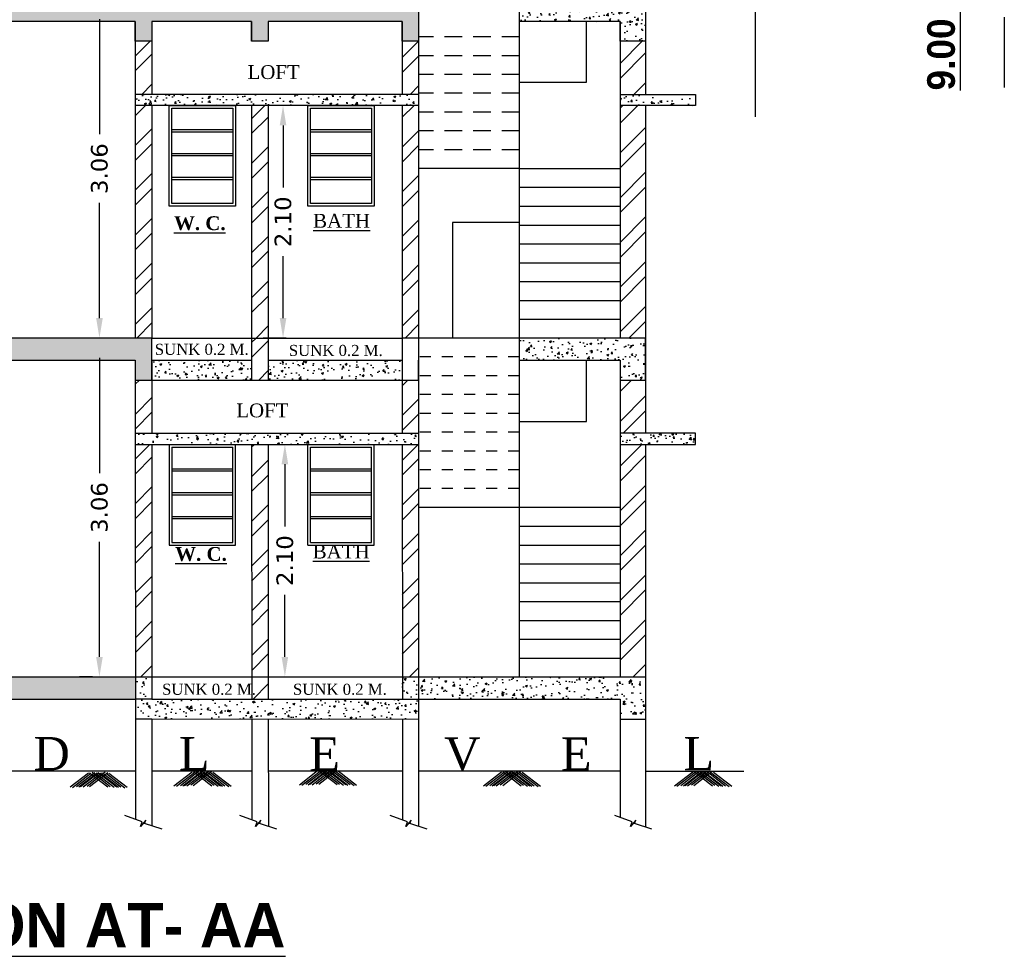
# Model space of a CAD drawing. Header units: millimetres. Extents: x 508 to 1792, y -198 to 270.
# Tile 6 of 9: x 1752.62 to 1761.51, y 85.31 to 93.77. Entities that reach past the tile are written whole.
import ezdxf

# ---------------------------------------------------------------- set-up
doc = ezdxf.new("R2010")
doc.units = ezdxf.units.MM
doc.linetypes.add('DASHED2', pattern=[9.525, 6.35, -3.175])
doc.linetypes.add('HIDDEN', pattern=[9.525, 6.35, -3.175])
doc.styles.get("Standard").update_dxf_attribs({"font": 'verdana.ttf', "height": 0.8})
doc.dimstyles.get("Standard").update_dxf_attribs({"dimtxt": 0.8, "dimasz": 0.18, "dimexe": 0.18, "dimexo": 0.0625, "dimgap": 0.09, "dimtad": 0, "dimtih": 1, "dimtoh": 1, "dimzin": 0, "dimdsep": 46, "dimtxsty": 'Standard', "dimcen": 0.09, "dimadec": 0, "dimazin": 0, "dimtfac": 1, "dimtofl": 0, "dimtmove": 0, "dimatfit": 3, "dimfxl": 1, "dimtolj": 1, "dimtzin": 0, "dimarcsym": 0})
pattern_1 = [(45, (232.0057, 179.74275), (-0.202055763, 0.202055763), []), (45, (232.14042, 179.74275), (-0.202055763, 0.202055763), [])]
pattern_2 = [(50, (232.00571, 179.74275), (0.182184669, -0.015939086), [0.01905, -0.20955]), (355, (232.00571, 179.74275), (-0.035243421, 0.191056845), [0.01524, -0.167640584]), (100.451445, (232.0209, 179.74142), (0.146941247, 0.175117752), [0.016190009, -0.178090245]), (46.1842, (232.00571, 179.79355), (0.27107904, -0.042042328), [0.028575, -0.314325]), (96.635558, (232.0283, 179.79004), (0.237404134, 0.247426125), [0.024285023, -0.26713561]), (351.184151, (232.0057, 179.79355), (0.237404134, 0.247426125), [0.022859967, -0.25145973]), (21, (232.03111, 179.78085), (0.151614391, -0.102265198), [0.01905, -0.20955]), (326, (232.03111, 179.78085), (0.061802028, 0.184187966), [0.01524, -0.16764]), (71.451445, (232.04375, 179.77233), (0.21341642, 0.081922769), [0.016190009, -0.178089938]), (37.5, (232.005714, 179.74275), (0.0030886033, 0.084555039), [0, -0.165608, 0, -0.17018, 0, -0.168275]), (7.5, (232.00571, 179.74275), (0.0668196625, 0.100180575), [0, -0.097028, 0, -0.161798, 0, -0.064135]), (327.5, (231.94907, 179.74275), (0.1355905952, -0.005728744), [0, -0.0635, 0, -0.19812, 0, -0.26289]), (317.5, (231.92367, 179.74275), (0.148129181, 0.025426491), [0, -0.08255, 0, -0.131572, 0, -0.18669])]

# ---------------------------------------------------------------- blocks, each defined once
blk = doc.blocks.new('*D155')
at = {"color": 0, "lineweight": -2, "ltscale": 0.25, "transparency": 16777216}
for p, q in [((1753.3995, 93.9516), (1753.517, 93.9516)), ((1753.337, 93.7716), (1753.337, 92.7318)), ((1753.337, 91.0716), (1753.337, 92.1113)), ((1753.2745, 90.8916), (1753.157, 90.8916))]:
    blk.add_line(p, q, dxfattribs=at)
at = {"color": 0, "ltscale": 0.25, "transparency": 16777216}
for points in [[(1753.307, 93.7716), (1753.367, 93.7716), (1753.337, 93.9516)], [(1753.307, 91.0716), (1753.367, 91.0716), (1753.337, 90.8916)]]:
    blk.add_solid(points, dxfattribs=at)
at = {"layer": 'Defpoints', "color": 0, "ltscale": 0.25, "transparency": 16777216}
for p in [(1753.337, 93.9516), (1753.337, 90.8916), (1753.337, 90.8916)]:
    blk.add_point(p, dxfattribs=at)
at = {"color": 0, "ltscale": 0.25, "transparency": 16777216, "insert": (1753.337, 92.4216), "char_height": 0.8, "attachment_point": 5, "rotation": 90}
blk.add_mtext('\\A1;{\\H0.1875x;3.06}', dxfattribs=at)
blk = doc.blocks.new('*D156')
at = {"color": 0, "lineweight": -2, "ltscale": 0.25, "transparency": 16777216}
for p, q in [((1753.2745, 90.8916), (1753.157, 90.8916)), ((1753.337, 90.7116), (1753.337, 89.6718)), ((1753.337, 88.0116), (1753.337, 89.0513)), ((1753.2745, 87.8316), (1753.157, 87.8316))]:
    blk.add_line(p, q, dxfattribs=at)
at = {"color": 0, "ltscale": 0.25, "transparency": 16777216}
for points in [[(1753.307, 90.7116), (1753.367, 90.7116), (1753.337, 90.8916)], [(1753.307, 88.0116), (1753.367, 88.0116), (1753.337, 87.8316)]]:
    blk.add_solid(points, dxfattribs=at)
at = {"layer": 'Defpoints', "color": 0, "ltscale": 0.25, "transparency": 16777216}
for p in [(1753.337, 90.8916), (1753.337, 87.8316), (1753.337, 87.8316)]:
    blk.add_point(p, dxfattribs=at)
at = {"color": 0, "ltscale": 0.25, "transparency": 16777216, "insert": (1753.337, 89.3616), "char_height": 0.8, "attachment_point": 5, "rotation": 90}
blk.add_mtext('\\A1;{\\H0.1875x;3.06}', dxfattribs=at)
blk = doc.blocks.new('*D157')
at = {"color": 0, "lineweight": -2, "ltscale": 0.25, "transparency": 16777216}
for p, q in [((1755.0043, 89.9316), (1755.1918, 89.9316)), ((1755.0118, 89.7516), (1755.0118, 89.1913)), ((1755.0118, 88.0123), (1755.0118, 88.5726)), ((1755.0043, 87.8323), (1755.1918, 87.8323))]:
    blk.add_line(p, q, dxfattribs=at)
at = {"color": 0, "ltscale": 0.25, "transparency": 16777216}
for points in [[(1754.9818, 89.7516), (1755.0418, 89.7516), (1755.0118, 89.9316)], [(1754.9818, 88.0123), (1755.0418, 88.0123), (1755.0118, 87.8323)]]:
    blk.add_solid(points, dxfattribs=at)
at = {"layer": 'Defpoints', "color": 0, "ltscale": 0.25, "transparency": 16777216}
for p in [(1754.9418, 89.9316), (1755.0118, 89.9316), (1754.9418, 87.8323)]:
    blk.add_point(p, dxfattribs=at)
at = {"color": 0, "ltscale": 0.25, "transparency": 16777216, "insert": (1755.0118, 88.8819), "char_height": 0.8, "attachment_point": 5, "rotation": 90}
blk.add_mtext('\\A1;{\\H0.1875x;2.10}', dxfattribs=at)
blk = doc.blocks.new('*D158')
at = {"color": 0, "lineweight": -2, "ltscale": 0.25, "transparency": 16777216}
for p, q in [((1755.0235, 92.9916), (1754.8151, 92.9916)), ((1754.9951, 92.8116), (1754.9951, 92.2509)), ((1754.9951, 91.0716), (1754.9951, 91.6322)), ((1755.0235, 90.8916), (1754.8151, 90.8916))]:
    blk.add_line(p, q, dxfattribs=at)
at = {"color": 0, "ltscale": 0.25, "transparency": 16777216}
for points in [[(1754.9651, 92.8116), (1755.0251, 92.8116), (1754.9951, 92.9916)], [(1754.9651, 91.0716), (1755.0251, 91.0716), (1754.9951, 90.8916)]]:
    blk.add_solid(points, dxfattribs=at)
at = {"layer": 'Defpoints', "color": 0, "ltscale": 0.25, "transparency": 16777216}
for p in [(1754.9951, 92.9916), (1755.086, 92.9916), (1755.086, 90.8916)]:
    blk.add_point(p, dxfattribs=at)
at = {"color": 0, "ltscale": 0.25, "transparency": 16777216, "insert": (1754.9951, 91.9416), "char_height": 0.8, "attachment_point": 5, "rotation": 90}
blk.add_mtext('\\A1;{\\H0.1875x;2.10}', dxfattribs=at)
blk = doc.blocks.new('*D161')
at = {"color": 0, "lineweight": -2, "ltscale": 0.25, "transparency": 16777216}
for p, q in [((1752.3791, 87.8316), (1752.2616, 87.8316)), ((1752.4415, 87.6516), (1752.4415, 87.161)), ((1752.379, 86.981), (1752.2615, 86.981)), ((1752.4415, 86.981), (1752.4414, 86.801)), ((1752.4414, 86.801), (1752.2614, 86.801))]:
    blk.add_line(p, q, dxfattribs=at)
at = {"color": 0, "ltscale": 0.25, "transparency": 16777216}
for points in [[(1752.4115, 87.6516), (1752.4715, 87.6516), (1752.4416, 87.8316)], [(1752.4115, 87.161), (1752.4715, 87.161), (1752.4415, 86.981)]]:
    blk.add_solid(points, dxfattribs=at)
at = {"layer": 'Defpoints', "color": 0, "ltscale": 0.25, "transparency": 16777216}
for p in [(1752.4416, 87.8316), (1752.4415, 86.981), (1752.4415, 86.981)]:
    blk.add_point(p, dxfattribs=at)
at = {"color": 0, "ltscale": 0.25, "transparency": 16777216, "insert": (1751.9514, 86.801), "char_height": 0.8, "attachment_point": 5}
blk.add_mtext('\\A1;{\\H0.1875x;0.85}', dxfattribs=at)

msp = doc.modelspace()

# ---------------------------------------------------------------- hatches: boundary and pattern name
at = {"ltscale": 0.25}
h = msp.add_hatch(dxfattribs=at)
h.set_pattern_fill('AR-CONC', color=250, scale=0.001)
h.set_pattern_definition(pattern_2)
h.paths.add_polyline_path([(1753.6612, 93.7516), (1753.6612, 93.5716), (1753.8112, 93.5716), (1753.8112, 93.7516), (1754.7112, 93.7516), (1754.7112, 93.5716), (1754.8612, 93.5716), (1754.8612, 93.7516), (1756.0712, 93.7516), (1756.0712, 93.5716), (1756.2193, 93.5716), (1756.2193, 93.7516), (1756.2193, 93.9516), (1748.7693, 93.9516), (1748.7693, 93.5716), (1748.9993, 93.5716), (1748.9993, 93.7516)])
h = msp.add_hatch(dxfattribs=at)
h.set_pattern_fill('AR-CONC', color=250, scale=0.001)
h.paths.add_polyline_path([(1758.2693, 93.9516), (1757.1293, 93.9516), (1757.1293, 93.7516), (1758.0393, 93.7516), (1758.0393, 93.5716), (1758.2693, 93.5716)])
h.paths.add_polyline_path([(1758.2693, 90.6915), (1758.2693, 90.8916), (1757.1293, 90.8916), (1757.1293, 90.6916), (1758.0393, 90.6916), (1758.0393, 90.5116), (1758.2693, 90.5116)])
h = msp.add_hatch(dxfattribs=at)
h.set_pattern_fill('ANSI32', color=250, scale=0.03)
h.set_pattern_definition(pattern_1)
h.paths.add_polyline_path([(1753.8112, 93.5716), (1753.6612, 93.5716), (1753.6612, 93.0916), (1753.8112, 93.0916)])
h = msp.add_hatch(dxfattribs=at)
h.set_pattern_fill('ANSI32', color=250, scale=0.03)
h.set_pattern_definition(pattern_1)
h.paths.add_polyline_path([(1756.0712, 93.0916), (1756.2193, 93.0916), (1756.2193, 93.5716), (1756.0712, 93.5716)])
h = msp.add_hatch(dxfattribs=at)
h.set_pattern_fill('ANSI32', color=250, scale=0.03)
h.set_pattern_definition(pattern_1)
h.paths.add_polyline_path([(1758.2693, 93.5716), (1758.0393, 93.5716), (1758.0393, 93.0916), (1758.2693, 93.0916)])
h = msp.add_hatch(dxfattribs=at)
h.set_pattern_fill('AR-CONC', color=250, scale=0.001)
h.set_pattern_definition(pattern_2)
h.paths.add_polyline_path([(1754.8612, 93.0916), (1753.6612, 93.0916), (1753.6612, 92.9916), (1754.7112, 92.9916), (1756.2193, 92.9916), (1756.2193, 93.0916)])
h = msp.add_hatch(dxfattribs=at)
h.set_pattern_fill('AR-CONC', color=250, scale=0.001)
h.set_pattern_definition(pattern_2)
h.paths.add_polyline_path([(1758.0393, 93.0916), (1758.0393, 92.9916), (1758.7193, 92.9916), (1758.7193, 93.0916)])
h = msp.add_hatch(dxfattribs=at)
h.set_pattern_fill('ANSI32', color=250, scale=0.03)
h.set_pattern_definition(pattern_1)
h.paths.add_polyline_path([(1753.8112, 92.9916), (1753.6612, 92.9916), (1753.6612, 90.8916), (1753.8112, 90.8916)])
h = msp.add_hatch(dxfattribs=at)
h.set_pattern_fill('ANSI32', color=250, scale=0.03)
h.set_pattern_definition(pattern_1)
h.paths.add_polyline_path([(1754.7112, 90.8916), (1754.8612, 90.8916), (1754.8612, 92.9916), (1754.7112, 92.9916)])
h = msp.add_hatch(dxfattribs=at)
h.set_pattern_fill('ANSI32', color=250, scale=0.03)
h.set_pattern_definition(pattern_1)
h.paths.add_polyline_path([(1756.2193, 92.9916), (1756.0712, 92.9916), (1756.0712, 90.8916), (1756.2193, 90.8916)])
h = msp.add_hatch(dxfattribs=at)
h.set_pattern_fill('ANSI32', color=250, scale=0.03)
h.set_pattern_definition(pattern_1)
h.paths.add_polyline_path([(1758.0393, 90.8916), (1758.2693, 90.8916), (1758.2693, 92.9916), (1758.0393, 92.9916)])
h = msp.add_hatch(dxfattribs=at)
h.set_pattern_fill('AR-CONC', color=250, scale=0.001)
h.set_pattern_definition(pattern_2)
h.paths.add_polyline_path([(1753.6612, 90.6916), (1753.6612, 90.5116), (1753.8112, 90.5116), (1753.8112, 90.8916), (1748.7693, 90.8916), (1748.7693, 90.5116), (1748.9993, 90.5116), (1748.9993, 90.6916)])
h = msp.add_hatch(dxfattribs=at)
h.set_pattern_fill('ANSI32', color=250, scale=0.03)
h.set_pattern_definition(pattern_1)
h.paths.add_polyline_path([(1754.8612, 90.8916), (1754.7112, 90.8916), (1754.7112, 90.5116), (1754.8612, 90.5116)])
h = msp.add_hatch(dxfattribs=at)
h.set_pattern_fill('AR-CONC', color=250, scale=0.001)
h.set_pattern_definition(pattern_2)
h.paths.add_polyline_path([(1754.7112, 90.5116), (1754.7112, 90.6916), (1753.8112, 90.6916), (1753.8112, 90.5116)])
h = msp.add_hatch(dxfattribs=at)
h.set_pattern_fill('AR-CONC', color=250, scale=0.001)
h.set_pattern_definition(pattern_2)
h.paths.add_polyline_path([(1756.0712, 90.5116), (1756.0712, 90.6916), (1754.8612, 90.6916), (1754.8612, 90.5116)])
h = msp.add_hatch(dxfattribs=at)
h.set_pattern_fill('ANSI32', color=250, scale=0.03)
h.set_pattern_definition(pattern_1)
h.paths.add_polyline_path([(1753.8112, 90.5116), (1753.6612, 90.5116), (1753.6613, 90.0316), (1753.8112, 90.0316)])
h = msp.add_hatch(dxfattribs=at)
h.set_pattern_fill('ANSI32', color=250, scale=0.03)
h.set_pattern_definition(pattern_1)
h.paths.add_polyline_path([(1756.0712, 90.0316), (1756.2194, 90.0316), (1756.2194, 90.5116), (1756.0712, 90.5116)])
h = msp.add_hatch(dxfattribs=at)
h.set_pattern_fill('ANSI32', color=250, scale=0.03)
h.set_pattern_definition(pattern_1)
h.paths.add_polyline_path([(1758.2693, 90.5116), (1758.0392, 90.5116), (1758.0392, 90.0316), (1758.2692, 90.0316)])
h = msp.add_hatch(dxfattribs=at)
h.set_pattern_fill('AR-CONC', color=250, scale=0.001)
h.set_pattern_definition(pattern_2)
h.paths.add_polyline_path([(1756.2194, 89.9316), (1756.2194, 90.0316), (1753.6613, 90.0316), (1753.6613, 89.9316)])
h = msp.add_hatch(dxfattribs=at)
h.set_pattern_fill('AR-CONC', color=250, scale=0.001)
h.set_pattern_definition(pattern_2)
h.paths.add_polyline_path([(1758.7193, 89.9316), (1758.7193, 90.0316), (1758.0392, 90.0316), (1758.0392, 89.9316)])
h = msp.add_hatch(dxfattribs=at)
h.set_pattern_fill('ANSI32', color=250, scale=0.03)
h.set_pattern_definition(pattern_1)
h.paths.add_polyline_path([(1753.8112, 89.9316), (1753.6613, 89.9316), (1753.6616, 87.8316), (1753.8112, 87.8316)])
h = msp.add_hatch(dxfattribs=at)
h.set_pattern_fill('ANSI32', color=250, scale=0.03)
h.set_pattern_definition(pattern_1)
h.paths.add_polyline_path([(1754.7121, 87.8322), (1754.8621, 87.8323), (1754.8612, 89.9316), (1754.7112, 89.9316)])
h = msp.add_hatch(dxfattribs=at)
h.set_pattern_fill('ANSI32', color=250, scale=0.03)
h.set_pattern_definition(pattern_1)
h.paths.add_polyline_path([(1756.2194, 89.9316), (1756.0712, 89.9316), (1756.0725, 87.8316), (1756.2194, 87.8316)])
h = msp.add_hatch(dxfattribs=at)
h.set_pattern_fill('ANSI32', color=250, scale=0.03)
h.set_pattern_definition(pattern_1)
h.paths.add_polyline_path([(1758.2692, 89.9316), (1758.0392, 89.9316), (1758.0389, 87.8316), (1758.2689, 87.8316)])
h = msp.add_hatch(dxfattribs=at)
h.set_pattern_fill('AR-CONC', color=250, scale=0.001)
h.set_pattern_definition(pattern_2)
h.paths.add_polyline_path([(1753.6617, 87.6316), (1753.6616, 87.8316), (1748.7693, 87.8316), (1748.7693, 87.4516), (1748.9989, 87.4516), (1748.9989, 87.6316)])
h = msp.add_hatch(dxfattribs=at)
h.set_pattern_fill('AR-CONC', color=250, scale=0.001)
h.set_pattern_definition(pattern_2)
h.paths.add_polyline_path([(1753.8112, 87.8316), (1753.6616, 87.8316), (1753.6617, 87.6316), (1753.8112, 87.6316)])
h = msp.add_hatch(dxfattribs=at)
h.set_pattern_fill('ANSI32', color=250, scale=0.03)
h.set_pattern_definition(pattern_1)
h.paths.add_polyline_path([(1754.8621, 87.8323), (1754.7121, 87.8322), (1754.7122, 87.6316), (1754.8622, 87.6316)])
h = msp.add_hatch(dxfattribs=at)
h.set_pattern_fill('AR-CONC', color=250, scale=0.001)
h.set_pattern_definition(pattern_2)
h.paths.add_polyline_path([(1756.2194, 87.8316), (1756.0725, 87.8316), (1756.0726, 87.6316), (1756.2194, 87.6316)])
h = msp.add_hatch(dxfattribs=at)
h.set_pattern_fill('AR-CONC', color=250, scale=0.001)
h.set_pattern_definition(pattern_2)
h.paths.add_polyline_path([(1758.2689, 87.8316), (1756.2194, 87.8316), (1756.2194, 87.6316), (1758.0388, 87.6316), (1758.0388, 87.4513), (1758.2688, 87.4513)])
h = msp.add_hatch(dxfattribs=at)
h.set_pattern_fill('AR-CONC', color=250, scale=0.001)
h.set_pattern_definition(pattern_2)
h.paths.add_polyline_path([(1756.2194, 87.6316), (1753.8112, 87.6316), (1753.6617, 87.6316), (1753.6617, 87.4516), (1753.8112, 87.4516), (1756.2194, 87.4514)])

# ---------------------------------------------------------------- linework, layer by layer
at = {"color": 1, "lineweight": 25}
msp.add_line((1759.2585, 99.5043), (1759.2585, 92.8902), dxfattribs=at)
at = {"color": 1, "linetype": 'DASHED2', "lineweight": 25, "ltscale": 0.1}
msp.add_line((1761.5085, 99.5043), (1761.5085, 92.8902), dxfattribs=at)
at = {"ltscale": 0.25}
for p, q in [((1756.2193, 96.3916), (1756.2193, 90.8916)), ((1758.2693, 96.3916), (1758.2693, 93.0916)), ((1757.1293, 87.8316), (1757.1293, 93.9516)), ((1758.2693, 93.9516), (1758.2693, 93.5716)), ((1753.6612, 93.7516), (1748.9993, 93.7516)), ((1753.6612, 93.7516), (1753.6612, 90.8916)), ((1753.6612, 93.5716), (1753.6612, 93.7516)), ((1753.8112, 93.7516), (1753.8112, 93.0916)), ((1754.7112, 93.7516), (1753.8112, 93.7516)), ((1753.8112, 93.7516), (1753.8112, 93.5716)), ((1754.7112, 93.7516), (1754.7112, 93.5716)), ((1754.7112, 93.5716), (1754.7112, 93.7516)), ((1754.8612, 93.7516), (1754.8612, 93.5716)), ((1756.0712, 93.7516), (1754.8612, 93.7516)), ((1754.8612, 93.7516), (1754.8612, 93.5716)), ((1756.0712, 93.7516), (1756.0712, 93.0916)), ((1756.0712, 93.5716), (1756.0712, 93.7516)), ((1756.2193, 93.7516), (1756.2193, 93.5716)), ((1758.0393, 93.7516), (1757.1293, 93.7516)), ((1757.7343, 93.2016), (1757.7343, 93.7516)), ((1758.0393, 93.7516), (1758.0393, 90.8916)), ((1758.0393, 93.5716), (1758.0393, 93.7516)), ((1753.8112, 93.5716), (1753.6612, 93.5716)), ((1754.8612, 93.5716), (1754.7112, 93.5716)), ((1756.2193, 93.5716), (1756.0712, 93.5716)), ((1758.2693, 93.5716), (1758.0393, 93.5716)), ((1757.1293, 93.2016), (1757.7343, 93.2016)), ((1754.8612, 93.0916), (1753.6612, 93.0916)), ((1756.2193, 93.0916), (1754.8612, 93.0916)), ((1758.0393, 93.0916), (1758.7193, 93.0916)), ((1758.7193, 93.0916), (1758.7193, 92.9916)), ((1754.7112, 92.9916), (1753.6612, 92.9916)), ((1753.8112, 92.9916), (1753.8112, 90.8916)), ((1753.9658, 92.9916), (1754.5658, 92.9916)), ((1753.9658, 92.0816), (1753.9658, 92.9916)), ((1753.9908, 92.9666), (1754.5408, 92.9666)), ((1753.9908, 92.1066), (1753.9908, 92.9666)), ((1754.5408, 92.9666), (1754.5408, 92.1066)), ((1754.5658, 92.9916), (1754.5658, 92.0816)), ((1754.7112, 92.9916), (1754.7112, 90.5116)), ((1756.2193, 92.9916), (1754.7112, 92.9916)), ((1754.8612, 92.9916), (1754.8612, 90.5116)), ((1755.2186, 92.9916), (1755.8186, 92.9916)), ((1755.2186, 92.0816), (1755.2186, 92.9916)), ((1755.2436, 92.9666), (1755.7936, 92.9666)), ((1755.2436, 92.1066), (1755.2436, 92.9666)), ((1755.7936, 92.9666), (1755.7936, 92.1066)), ((1755.8186, 92.9916), (1755.8186, 92.0816)), ((1758.7193, 92.9916), (1758.0393, 92.9916)), ((1758.2693, 92.9916), (1758.2693, 90.0316)), ((1754.5408, 92.7716), (1753.9908, 92.7716)), ((1754.5408, 92.7516), (1753.9908, 92.7516)), ((1755.7936, 92.7716), (1755.2436, 92.7716)), ((1755.7936, 92.7516), (1755.2436, 92.7516)), ((1754.5408, 92.5566), (1753.9908, 92.5566)), ((1754.5408, 92.5366), (1753.9908, 92.5366)), ((1755.7936, 92.5566), (1755.2436, 92.5566)), ((1755.7936, 92.5366), (1755.2436, 92.5366)), ((1757.1293, 92.4216), (1756.2193, 92.4216)), ((1757.1293, 92.4216), (1758.0393, 92.4216)), ((1754.5408, 92.3416), (1753.9908, 92.3416)), ((1754.5408, 92.3216), (1753.9908, 92.3216)), ((1755.7936, 92.3416), (1755.2436, 92.3416)), ((1755.7936, 92.3216), (1755.2436, 92.3216)), ((1758.0393, 92.2516), (1757.1293, 92.2516)), ((1754.5658, 92.0816), (1753.9658, 92.0816)), ((1754.5408, 92.1066), (1753.9908, 92.1066)), ((1755.8186, 92.0816), (1755.2186, 92.0816)), ((1755.7936, 92.1066), (1755.2436, 92.1066)), ((1757.1293, 92.0816), (1758.0393, 92.0816)), ((1757.1293, 91.9366), (1756.5243, 91.9366)), ((1756.5243, 91.9366), (1756.5243, 90.8916)), ((1757.1293, 91.9116), (1758.0393, 91.9116)), ((1757.1293, 91.7416), (1758.0393, 91.7416)), ((1757.1293, 91.5716), (1758.0393, 91.5716)), ((1757.1293, 91.4016), (1758.0393, 91.4016)), ((1757.1293, 91.2316), (1758.0393, 91.2316)), ((1757.1293, 91.0616), (1758.0393, 91.0616)), ((1753.8112, 90.8916), (1748.7693, 90.8916)), ((1753.8112, 90.5116), (1753.8112, 90.8916)), ((1753.8112, 90.8916), (1756.0712, 90.8916)), ((1756.0712, 90.8916), (1756.0712, 90.5116)), ((1758.2693, 90.8916), (1756.0712, 90.8916)), ((1756.2194, 90.8916), (1756.2194, 86.4819)), ((1758.2693, 90.5116), (1758.2693, 90.8916)), ((1748.9993, 90.6916), (1753.6612, 90.6916)), ((1753.6612, 90.6916), (1753.6618, 86.5443)), ((1753.6612, 90.6916), (1753.6612, 90.5116)), ((1753.8112, 90.6916), (1753.8112, 90.0316)), ((1753.8112, 90.6916), (1754.7112, 90.6916)), ((1754.8612, 90.6916), (1756.0712, 90.6916)), ((1756.0712, 90.6916), (1756.0712, 90.0316)), ((1756.2193, 90.5116), (1756.2193, 90.6916)), ((1756.2193, 90.6916), (1756.2194, 90.6916)), ((1757.1293, 90.6916), (1758.0393, 90.6916)), ((1757.7343, 90.1366), (1757.7343, 90.6916)), ((1758.0393, 90.6916), (1758.0389, 87.8316)), ((1758.0393, 90.6916), (1758.0393, 90.5116)), ((1758.2693, 90.6915), (1758.2692, 90.0316)), ((1753.6612, 90.5116), (1753.8112, 90.5116)), ((1753.8112, 90.5116), (1756.0712, 90.5116)), ((1754.7112, 90.5116), (1754.8612, 90.5116)), ((1754.7112, 90.5116), (1754.8612, 90.5116)), ((1756.0712, 90.5116), (1756.2193, 90.5116)), ((1758.0393, 90.5116), (1758.2693, 90.5116)), ((1757.1293, 90.1366), (1757.7343, 90.1366)), ((1753.6612, 90.0316), (1756.2193, 90.0316)), ((1758.7193, 90.0316), (1758.0393, 90.0316)), ((1758.7193, 89.9316), (1758.7193, 90.0316)), ((1753.6612, 89.9316), (1756.2193, 89.9316)), ((1753.8112, 89.9316), (1753.8112, 87.6316)), ((1753.9658, 89.9316), (1753.9658, 89.0216)), ((1753.9908, 89.9066), (1754.5408, 89.9066)), ((1753.9908, 89.9066), (1753.9908, 89.0466)), ((1754.5408, 89.0466), (1754.5408, 89.9066)), ((1754.5658, 89.0216), (1754.5658, 89.9316)), ((1754.7112, 89.9316), (1754.7122, 87.6316)), ((1754.8612, 89.9316), (1754.8622, 87.6316)), ((1755.2186, 89.0216), (1755.2186, 89.9316)), ((1755.2436, 89.9066), (1755.7936, 89.9066)), ((1755.2436, 89.0466), (1755.2436, 89.9066)), ((1755.7936, 89.0466), (1755.7936, 89.9066)), ((1755.8186, 89.0216), (1755.8186, 89.9316)), ((1756.0712, 89.9316), (1756.0726, 87.6316)), ((1758.0393, 89.9316), (1758.7193, 89.9316)), ((1758.2692, 89.9316), (1758.2687, 86.4749)), ((1753.9908, 89.7116), (1754.5408, 89.7116)), ((1753.9908, 89.6916), (1754.5408, 89.6916)), ((1755.2436, 89.7116), (1755.7936, 89.7116)), ((1755.2436, 89.6916), (1755.7936, 89.6916)), ((1753.9908, 89.4966), (1754.5408, 89.4966)), ((1753.9908, 89.4766), (1754.5408, 89.4766)), ((1755.2436, 89.4966), (1755.7936, 89.4966)), ((1755.2436, 89.4766), (1755.7936, 89.4766)), ((1758.0391, 89.3616), (1756.2193, 89.3615)), ((1753.9908, 89.2816), (1754.5408, 89.2816)), ((1755.2436, 89.2816), (1755.7936, 89.2816)), ((1753.9908, 89.2616), (1754.5408, 89.2616)), ((1755.2436, 89.2616), (1755.7936, 89.2616)), ((1757.1293, 89.1916), (1758.0391, 89.1916)), ((1753.9658, 89.0216), (1754.5658, 89.0216)), ((1753.9908, 89.0466), (1754.5408, 89.0466)), ((1755.2186, 89.0216), (1755.8186, 89.0216)), ((1755.2436, 89.0466), (1755.7936, 89.0466)), ((1757.1293, 89.0216), (1758.039, 89.0216)), ((1757.1293, 88.8516), (1758.039, 88.8516)), ((1757.1293, 88.6816), (1758.039, 88.6816)), ((1757.1293, 88.5116), (1758.039, 88.5116)), ((1757.1293, 88.3416), (1758.0389, 88.3416)), ((1757.1293, 88.1716), (1758.0389, 88.1716)), ((1757.1293, 88.0016), (1758.0389, 88.0016)), ((1748.7693, 87.8316), (1753.8112, 87.8316)), ((1753.8112, 87.8316), (1756.0725, 87.833)), ((1753.8112, 87.8316), (1753.8112, 87.6316)), ((1756.0725, 87.8316), (1758.2693, 87.8316)), ((1748.9989, 87.6316), (1753.6612, 87.6316)), ((1753.8112, 87.6316), (1753.6612, 87.6316)), ((1753.8112, 87.6316), (1756.2194, 87.6316)), ((1756.2193, 87.6316), (1758.0388, 87.6316)), ((1758.0388, 87.6316), (1758.0387, 86.562)), ((1758.2689, 87.6316), (1758.2693, 87.6316)), ((1753.6617, 87.4516), (1753.8112, 87.4516)), ((1753.8112, 87.4516), (1753.8112, 86.4862)), ((1753.8112, 87.4516), (1756.2194, 87.4514)), ((1754.7123, 87.4515), (1754.7127, 86.5395)), ((1754.8622, 87.4515), (1754.8626, 86.4816)), ((1756.0727, 87.4514), (1756.0733, 86.5384)), ((1758.0388, 87.4513), (1758.2688, 87.4513)), ((1753.6618, 86.9808), (1748.9989, 86.9814)), ((1754.7125, 86.9807), (1753.8112, 86.9808)), ((1756.073, 86.9805), (1754.8624, 86.9807)), ((1758.0387, 86.9803), (1756.2194, 86.9805)), ((1758.2749, 86.9816), (1759.1568, 86.9816))]:
    msp.add_line(p, q, dxfattribs=at)
at = {"linetype": 'DASHED2', "ltscale": 0.025}
for p, q in [((1757.1293, 93.6116), (1756.2193, 93.6116)), ((1757.1293, 93.4416), (1756.2193, 93.4416)), ((1757.1293, 93.2716), (1756.2193, 93.2716)), ((1757.1293, 93.1016), (1756.2193, 93.1016)), ((1757.1293, 92.9316), (1756.2193, 92.9316)), ((1757.1293, 92.7616), (1756.2193, 92.7616)), ((1757.1293, 92.5916), (1756.2193, 92.5916))]:
    msp.add_line(p, q, dxfattribs=at)
at = {"color": 7, "lineweight": 25}
msp.add_line((1756.0712, 92.9916), (1756.0712, 90.8916), dxfattribs=at)
at = {"linetype": 'HIDDEN', "ltscale": 1e-05}
for p, q in [((1757.1293, 90.7216), (1756.2194, 90.7216)), ((1757.1293, 90.5516), (1756.2193, 90.5516)), ((1757.1293, 90.3816), (1756.2194, 90.3816)), ((1757.1293, 90.2116), (1756.2194, 90.2116)), ((1757.1293, 90.0416), (1756.2194, 90.0416)), ((1757.1293, 89.8716), (1756.2194, 89.8716)), ((1757.1293, 89.7016), (1756.2194, 89.7016)), ((1757.1293, 89.5316), (1756.2194, 89.5316))]:
    msp.add_line(p, q, dxfattribs=at)
at = {"color": 1, "ltscale": 0.25}
msp.add_line((1758.0393, 90.5516), (1758.0393, 90.5516), dxfattribs=at)
at = {"color": 3, "ltscale": 0.05}
for p, q in [((1753.2374, 86.9621), (1753.0721, 86.8345)), ((1753.2949, 86.9661), (1753.1296, 86.8385)), ((1753.3168, 86.9621), (1753.1515, 86.8345)), ((1753.3326, 86.9661), (1753.1673, 86.8385)), ((1753.3545, 86.9621), (1753.1892, 86.8345)), ((1753.3902, 86.97), (1753.2249, 86.8424)), ((1753.412, 86.9661), (1753.2467, 86.8385)), ((1753.2483, 86.9661), (1753.4136, 86.8385)), ((1753.2701, 86.97), (1753.4354, 86.8424)), ((1753.3059, 86.9621), (1753.4711, 86.8345)), ((1753.3277, 86.9661), (1753.493, 86.8385)), ((1753.3436, 86.9621), (1753.5088, 86.8345)), ((1753.3654, 86.9661), (1753.5307, 86.8385)), ((1753.4229, 86.9621), (1753.5882, 86.8345)), ((1754.1756, 86.9721), (1754.0103, 86.8445)), ((1754.1974, 86.9681), (1754.0321, 86.8405)), ((1754.2331, 86.976), (1754.0678, 86.8484)), ((1754.2549, 86.9721), (1754.0897, 86.8445)), ((1754.2708, 86.976), (1754.1055, 86.8484)), ((1754.2926, 86.9721), (1754.1273, 86.8445)), ((1754.3283, 86.98), (1754.1631, 86.8524)), ((1754.3502, 86.976), (1754.1849, 86.8484)), ((1754.1865, 86.976), (1754.3518, 86.8484)), ((1754.2083, 86.98), (1754.3736, 86.8524)), ((1754.244, 86.9721), (1754.4093, 86.8445)), ((1754.2659, 86.976), (1754.4311, 86.8484)), ((1754.2817, 86.9721), (1754.447, 86.8445)), ((1754.3036, 86.976), (1754.4688, 86.8484)), ((1754.3393, 86.9681), (1754.5046, 86.8405)), ((1754.3611, 86.9721), (1754.5264, 86.8445)), ((1755.3076, 86.982), (1755.1423, 86.8544)), ((1755.3294, 86.9781), (1755.1641, 86.8505)), ((1755.3651, 86.986), (1755.1998, 86.8584)), ((1755.3869, 86.982), (1755.2217, 86.8544)), ((1755.4028, 86.986), (1755.2375, 86.8584)), ((1755.4246, 86.982), (1755.2593, 86.8544)), ((1755.4603, 86.99), (1755.2951, 86.8624)), ((1755.4822, 86.986), (1755.3169, 86.8584)), ((1755.3185, 86.986), (1755.4838, 86.8584)), ((1755.3403, 86.99), (1755.5056, 86.8624)), ((1755.376, 86.982), (1755.5413, 86.8544)), ((1755.3979, 86.986), (1755.5631, 86.8584)), ((1755.4137, 86.982), (1755.579, 86.8544)), ((1755.4356, 86.986), (1755.6008, 86.8584)), ((1755.4713, 86.9781), (1755.6366, 86.8505)), ((1755.4931, 86.982), (1755.6584, 86.8544)), ((1756.9693, 86.9722), (1756.804, 86.8447)), ((1756.9911, 86.9683), (1756.8258, 86.8407)), ((1757.0268, 86.9762), (1756.8615, 86.8486)), ((1757.0486, 86.9723), (1756.8833, 86.8447)), ((1757.0645, 86.9762), (1756.8992, 86.8486)), ((1757.0863, 86.9722), (1756.921, 86.8447)), ((1757.122, 86.9802), (1756.9568, 86.8526)), ((1757.1439, 86.9762), (1756.9786, 86.8486)), ((1756.9802, 86.9762), (1757.1455, 86.8486)), ((1757.002, 86.9802), (1757.1673, 86.8526)), ((1757.0377, 86.9722), (1757.203, 86.8447)), ((1757.0595, 86.9762), (1757.2248, 86.8486)), ((1757.0754, 86.9723), (1757.2407, 86.8447)), ((1757.0972, 86.9762), (1757.2625, 86.8486)), ((1757.133, 86.9683), (1757.2982, 86.8407)), ((1757.1548, 86.9722), (1757.3201, 86.8447)), ((1758.6961, 86.9724), (1758.5308, 86.8448)), ((1758.7179, 86.9684), (1758.5526, 86.8409)), ((1758.7536, 86.9764), (1758.5883, 86.8488)), ((1758.7754, 86.9724), (1758.6102, 86.8448)), ((1758.7913, 86.9764), (1758.626, 86.8488)), ((1758.8131, 86.9724), (1758.6479, 86.8448)), ((1758.8489, 86.9803), (1758.6836, 86.8528)), ((1758.8707, 86.9764), (1758.7054, 86.8488)), ((1758.707, 86.9764), (1758.8723, 86.8488)), ((1758.7288, 86.9803), (1758.8941, 86.8528)), ((1758.7645, 86.9724), (1758.9298, 86.8448)), ((1758.7864, 86.9764), (1758.9517, 86.8488)), ((1758.8022, 86.9724), (1758.9675, 86.8448)), ((1758.8241, 86.9764), (1758.9894, 86.8488)), ((1758.8598, 86.9684), (1759.0251, 86.8409)), ((1758.8816, 86.9724), (1759.0469, 86.8448)), ((1753.2592, 86.9581), (1753.0939, 86.8305)), ((1753.4011, 86.9581), (1753.5664, 86.8305))]:
    msp.add_line(p, q, dxfattribs=at)
at = {"ltscale": 0.05}
for p, q in [((1753.7232, 86.5214), (1753.5662, 86.58)), ((1753.7554, 86.5383), (1753.7079, 86.4804)), ((1753.7079, 86.4804), (1753.7232, 86.5214)), ((1753.7453, 86.5085), (1753.7554, 86.5383)), ((1754.7613, 86.5214), (1754.6042, 86.58)), ((1754.7934, 86.5383), (1754.746, 86.4804)), ((1754.746, 86.4804), (1754.7613, 86.5214)), ((1754.7833, 86.5085), (1754.7934, 86.5383)), ((1756.1189, 86.5214), (1755.9619, 86.58)), ((1756.1511, 86.5383), (1756.1036, 86.4804)), ((1756.1036, 86.4804), (1756.1189, 86.5214)), ((1756.141, 86.5085), (1756.1511, 86.5383)), ((1758.1474, 86.5214), (1757.9904, 86.58)), ((1758.1796, 86.5383), (1758.1321, 86.4804)), ((1758.1321, 86.4804), (1758.1474, 86.5214)), ((1758.1695, 86.5085), (1758.1796, 86.5383)), ((1753.9022, 86.4553), (1753.7453, 86.5085)), ((1754.9402, 86.4553), (1754.7833, 86.5085)), ((1756.2979, 86.4553), (1756.141, 86.5085)), ((1758.3264, 86.4553), (1758.1695, 86.5085))]:
    msp.add_line(p, q, dxfattribs=at)

# ---------------------------------------------------------------- texts
at = {"insert": (1760.8122, 93.1273), "char_height": 0.25, "width": 10.850403, "attachment_point": 1, "rotation": 90}
msp.add_mtext('{\\fEngravers MT|b1|i0|c0|p18;\\L9.00 m. wide intenal road}', dxfattribs=at)
at = {"color": 7, "attachment_point": 1}
for s, insert, char_height, width in [('{\\fTimes New Roman|b0|i0|c0|p18;LOFT}', (1754.6743, 93.356), 0.125, 0.412266), ('{\\fTimes New Roman|b0|i0|c0|p18;SUNK 0.2 M. }', (1753.837, 90.8398), 0.1, 0.872349), ('{\\fTimes New Roman|b0|i0|c0|p18;SUNK 0.2 M. }', (1755.0476, 90.8298), 0.1, 0.872349), ('{\\fTimes New Roman|b0|i0|c0|p18;LOFT}', (1754.5724, 90.3008), 0.125, 0.412266), ('{\\fTimes New Roman|b0|i0|c0|p18;SUNK 0.2 M. }', (1753.9027, 87.7698), 0.1, 0.872349), ('{\\fTimes New Roman|b0|i0|c0|p18;SUNK 0.2 M. }', (1755.0848, 87.7698), 0.1, 0.872349), ('{\\fTimes New Roman|b0|i0|c0|p18;D}', (1752.7423, 87.2885), 0.3, 0.341722), ('{\\fTimes New Roman|b0|i0|c0|p18;L}', (1754.0546, 87.2884), 0.3, 0.341722), ('{\\fTimes New Roman|b0|i0|c0|p18;E}', (1755.2324, 87.2845), 0.3, 0.341722), ('{\\fTimes New Roman|b0|i0|c0|p18;V}', (1756.4509, 87.2849), 0.3, 0.341722), ('{\\fTimes New Roman|b0|i0|c0|p18;E}', (1757.5045, 87.2848), 0.3, 0.341722), ('{\\fTimes New Roman|b0|i0|c0|p18;L}', (1758.6115, 87.2884), 0.3, 0.341722), ('{\\fEngravers MT|b1|i0|c0|p18;\\LSECTION AT- AA}', (1750.678, 85.7884), 0.4, 8.855475)]:
    msp.add_mtext(s, dxfattribs=dict(at, insert=insert, char_height=char_height, width=width))
at = {"color": 7, "lineweight": 25, "char_height": 0.15, "attachment_point": 1}
for s, insert, width in [('{\\fTimes New Roman|b1|i0|c0|p18;\\H0.83333x;\\LW. C.\\H0.8x;  \\H1.5x;\\l       }', (1754.0101, 91.9913), 0.469521), ('{\\fTimes New Roman|b0|i0|c0|p18;\\H0.83333x;\\LBATH\\fTimes New Roman|b1|i0|c0|p18;\\H1.2x;  \\l       }', (1755.2669, 92.0131), 0.509832), ('{\\fTimes New Roman|b1|i0|c0|p18;\\H0.83333x;\\LW. C.\\H0.8x;  \\H1.5x;\\l       }', (1754.0206, 89.0044), 0.469727), ('{\\fTimes New Roman|b0|i0|c0|p18;\\H0.83333x;\\LBATH\\fTimes New Roman|b1|i0|c0|p18;\\H1.2x;  \\l       }', (1755.2631, 89.0261), 0.487713)]:
    msp.add_mtext(s, dxfattribs=dict(at, insert=insert, width=width))

# ---------------------------------------------------------------- dimensions: what is measured, and where the dimension line sits
at = {"ltscale": 0.25}
for p1, p2, picture, middle in [((1753.337, 93.9516), (1753.337, 90.8916), '*D155', (1753.337, 92.4216)), ((1753.337, 90.8916), (1753.337, 87.8316), '*D156', (1753.337, 89.3616))]:
    dim = msp.add_aligned_dim(p1=p1, p2=p2, distance=0, text='{\\H0.1875x;<>}', dimstyle='Standard', dxfattribs=at)
    dim.commit()
    dim.dimension.update_dxf_attribs({"geometry": picture, "text_midpoint": middle, "text_rotation": 90})
for base, p1, p2, picture, middle in [((1754.9951, 92.9916), (1755.086, 90.8916), (1755.086, 92.9916), '*D158', (1754.9951, 91.9416)), ((1755.0118, 89.9316), (1754.9418, 87.8323), (1754.9418, 89.9316), '*D157', (1755.0118, 88.8819))]:
    dim = msp.add_linear_dim(base=base, p1=p1, p2=p2, angle=90, text='{\\H0.1875x;<>}', dimstyle='Standard', dxfattribs=at)
    dim.commit()
    dim.dimension.update_dxf_attribs({"geometry": picture, "text_midpoint": middle, "dimtype": 161, "text_rotation": 90})
dim = msp.add_aligned_dim(p1=(1752.4416, 87.8316), p2=(1752.4415, 86.981), distance=0, text='{\\H0.1875x;<>}', dimstyle='Standard', dxfattribs=at)
dim.commit()
dim.dimension.update_dxf_attribs({"geometry": '*D161', "text_midpoint": (1751.9514, 86.801)})

doc.saveas('drawing.dxf')
